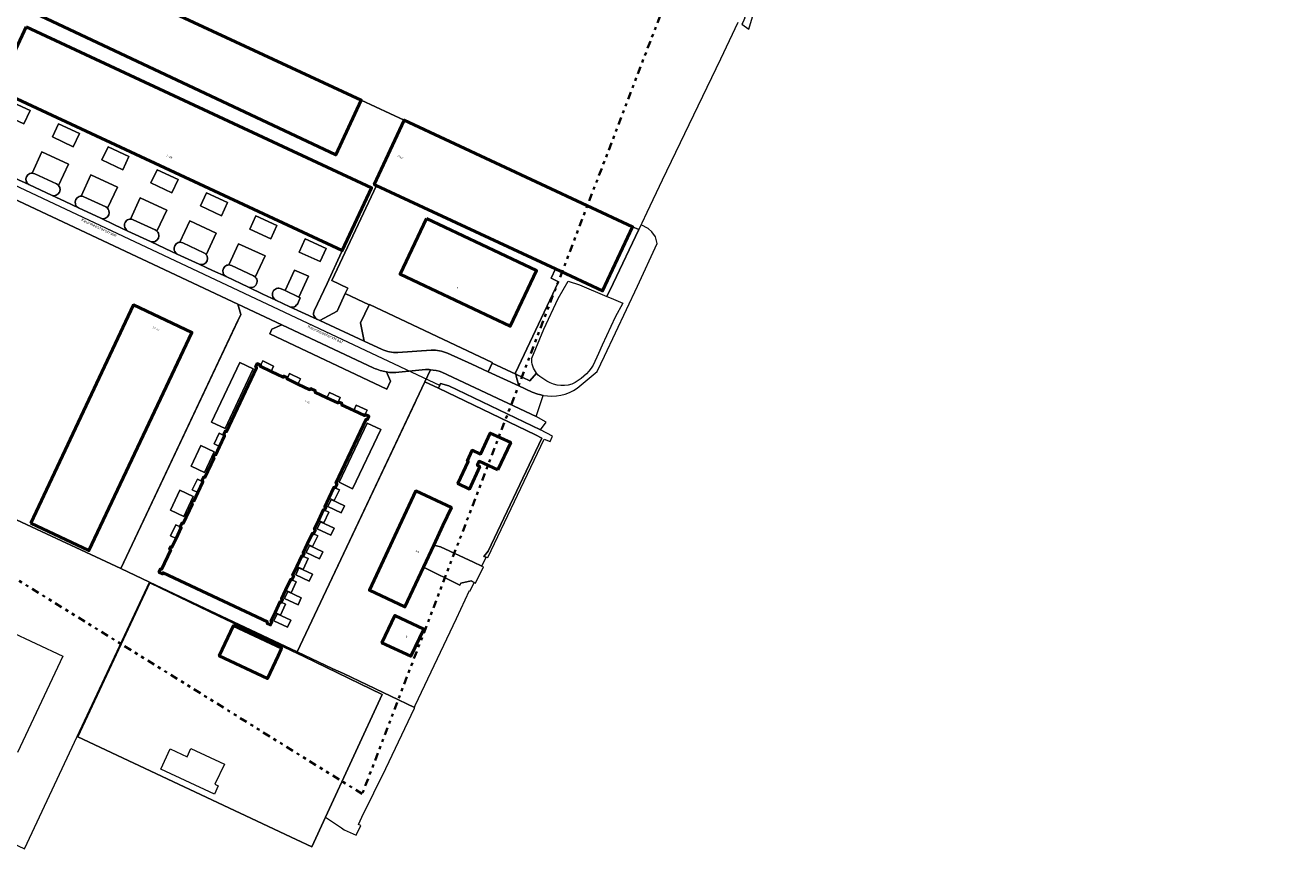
# Model space of a CAD drawing. Header units: metres. Extents: x 113441 to 115918, y 474822 to 477887.
# Tile 22 of 145: x 114987 to 115405, y 474822 to 475094. Entities that reach past the tile are written whole.
import ezdxf
from ezdxf.enums import TextEntityAlignment as Align

# ---------------------------------------------------------------- set-up
doc = ezdxf.new("R2010")
doc.units = ezdxf.units.M
doc.linetypes.add('AL-TEKENBLADGRENS', pattern=[11.5, 2.5, -1.5, 1, -1.5, 1, -1.5, 2.5])
for name, color, linetype, lineweight in [('B-WE-GR-GRAS-GV', 252, 'Continuous', 13), ('B-WE-GR-GROENVOORZIENING-GV', 252, 'Continuous', 18), ('B-WE-IE-TERREINAFSCHEIDING_KUNSTMATIG_HEKWERK-G', 252, 'IE-TERREINAFSCHEIDING-KUNSTMATIG', 18), ('B-WE-KW-KUNSTWERK_DUIKER-G', 252, 'Continuous', 18), ('B-WE-OG-BEBOUWING-GV', 7, 'Continuous', 50), ('B-WE-OG-BEBOUWING-T18', 7, 'Continuous', 50), ('B-WE-OG-TERREIN_ERF-GV', 252, 'Continuous', 18), ('B-WE-OG-TERREIN_ONBEGROEID-GV', 252, 'Continuous', 18), ('B-WE-OG-TOPOGRAFIE-T18', 7, 'Continuous', 18), ('B-WE-OG-WATER-GV', 252, 'Continuous', 18), ('B-WE-VH-VERHARDING_GESLOTEN-GV', 252, 'Continuous', 18), ('B-WE-VH-VERHARDING_OPEN-GV', 252, 'Continuous', 18), ('X-XX-AL-TEKENBLADGRENS-G', 252, 'AL-TEKENBLADGRENS', 35)]:
    doc.layers.add(name, color=color, linetype=linetype, lineweight=lineweight)
doc.styles.add('NLCS-ISO-ANNOTATIEF-T18', font='NLCS-ISO.ttf', dxfattribs={"height": 1.8})
doc.linetypes.add('IE-TERREINAFSCHEIDING-KUNSTMATIG', pattern='A,4,[82,NLCS.SHX,S=0.75,R=90,X=0,Y=0],4,-2', length=10)

msp = doc.modelspace()

# ---------------------------------------------------------------- linework, layer by layer
at = {"layer": 'B-WE-GR-GRAS-GV'}
msp.add_lwpolyline([(114937.168, 475244.897), (114932.152, 475234.18), (114932.581, 475232.843), (114934.386, 475231.95), (114966.206, 475217.577), (114967.922, 475221.21), (114970.61, 475224.206), (114973.965, 475226.412), (114977.649, 475227.912), (114981.589, 475228.721), (114985.586, 475228.458), (115223.92, 475117.083), (115225.147, 475115.663), (115226.522, 475111.857), (115227.271, 475107.942), (115227.318, 475103.865), (115226.233, 475100.03), (115224.724, 475096.314), (115224.809, 475096.273), (115224.1, 475094.799), (115223.793, 475094.16), (115226.083, 475092.536), (115228.361, 475099.978), (115232.77, 475112.664)], dxfattribs=at)
msp.add_lwpolyline([(115115.483, 474868.166), (115115.554, 474868.385), (115092.069, 474879.623), (115088.471, 474881.129), (115076.671, 474886.712), (115044.173, 474902.089), (115027.926, 474909.777), (115003.959, 474858.767), (115004.13, 474858.687), (115028.02, 474909.513), (115050.862, 474898.582), (115078.9, 474885.214), (115104.888, 474872.695), (115086.127, 474832.136), (115091.355, 474828.604), (115092.251, 474827.984), (115096.282, 474826.167), (115097.777, 474829.379), (115097.241, 474829.622), (115096.995, 474829.734), (115098.101, 474832.088), (115106.038, 474848.243)], close=True, dxfattribs=at)
at = {"layer": 'B-WE-GR-GROENVOORZIENING-GV'}
for points in [[(115154.316, 474983.79), (115158.32, 474993.349), (115163.085, 475003.532), (115166.367, 475009.231), (115170.157, 475008.101), (115179.14, 475004.233), (115181.203, 475008.529), (115189.761, 475026.357), (115187.66, 475027.259), (115177.755, 475006.014), (115162.125, 475013.302), (115160.682, 475010.222), (115163.113, 475009.015), (115148.922, 474979.013), (115149.034, 474978.493), (115153.67, 474976.297), (115155.906, 474978.822)], [(115195.816, 475021.696), (115195.23, 475023.861), (115194.012, 475025.597), (115192.786, 475026.65), (115190.505, 475027.908), (115189.761, 475026.357), (115181.203, 475008.529), (115179.14, 475004.233), (115180.598, 475003.605), (115184.431, 475001.99), (115181.872, 474997.318), (115177.564, 474988.149), (115176.337, 474985.397), (115174.615, 474981.533)], [(115169.352, 474973.903), (115175.96, 474979.386), (115178.347, 474984.463), (115189.244, 475007.646), (115195.816, 475021.696)], [(115100.584, 475001.447), (115097.716, 474995.499), (115098.909, 474989.445), (115104.787, 474986.709)], [(115126.417, 474985.429), (115134.498, 474981.796), (115139.857, 474979.337), (115141.181, 474982.214), (115141.253, 474982.37), (115100.611, 475001.503), (115100.584, 475001.447)], [(115071.66, 474994.842), (115068.384, 474993.435), (115067.669, 474991.831), (115106.389, 474973.568), (115107.634, 474976.17), (115106.269, 474979.261)], [(115102.122, 474980.547), (115071.66, 474994.842)], [(115109.966, 474985.636), (115121.097, 474986.46)], [(115120.79, 474979.994), (115118.91, 474976.019), (115123.48, 474973.91), (115124.179, 474975.408), (115126.876, 474974.709), (115157.169, 474960.163), (115159.132, 474962.713), (115155.78, 474964.493), (115124.587, 474979.175)], [(115155.906, 474978.822), (115153.67, 474976.297), (115149.034, 474978.493), (115149.179, 474977.824), (115150.032, 474974.667), (115154.472, 474972.629)], [(115156.905, 474971.764), (115158.035, 474971.512)]]:
    msp.add_lwpolyline(points, dxfattribs=at)
for points in [[(115104.787, 474986.709, 0.1154276), (115109.966, 474985.636)], [(115121.097, 474986.46, -0.1089387), (115126.417, 474985.429)], [(115155.906, 474978.822, -0.1814957), (115154.316, 474983.79)], [(115174.615, 474981.533, -0.1540264), (115167.539, 474975.233)], [(115106.269, 474979.261, -0.0669265), (115102.122, 474980.547)], [(115124.587, 474979.175, 0.0666333), (115120.79, 474979.994)], [(115158.258, 474976.865, -0.1041972), (115155.906, 474978.822)], [(115158.035, 474971.512, 0.1969788), (115169.352, 474973.903)], [(115167.539, 474975.233, -0.2420152), (115158.258, 474976.865)], [(115154.472, 474972.629, 0.0424966), (115156.905, 474971.764)]]:
    msp.add_lwpolyline(points, format="xyb", dxfattribs=at)
at = {"layer": 'B-WE-IE-TERREINAFSCHEIDING_KUNSTMATIG_HEKWERK-G'}
for points in [[(115027.994, 474909.696), (115018.362, 474914.275), (115057.266, 474996.669)], [(115115.738, 474969.138), (115076.554, 474886.368)]]:
    msp.add_lwpolyline(points, dxfattribs=at)
msp.add_lwpolyline([(115028.02, 474909.513), (115050.862, 474898.582), (115078.9, 474885.214), (115104.888, 474872.695), (115086.127, 474832.136), (115081.57, 474822.273), (115076.4, 474824.704), (115004.13, 474858.687)], close=True, dxfattribs=at)
at = {"layer": 'B-WE-KW-KUNSTWERK_DUIKER-G'}
msp.add_lwpolyline([(114940.899, 475060.873), (115124.065, 474974.799)], dxfattribs=at)
at = {"layer": 'B-WE-OG-BEBOUWING-GV'}
for points in [[(114913.236, 475154.748), (114906.095, 475138.78), (114905.56, 475137.584), (115089.512, 475050.957), (115097.931, 475069.115)], [(114987.096, 475093.344), (114977.418, 475072.572), (114977.508, 475072.53), (115091.66, 475019.344), (115101.338, 475040.116)], [(115102.895, 475040.918), (115162.125, 475013.302), (115177.755, 475006.014), (115187.66, 475027.259), (115112.118, 475062.48), (115102.213, 475041.236)], [(115119.448, 475029.958), (115110.759, 475011.564), (115147.221, 474994.34), (115155.91, 475012.734)], [(114988.6, 474929.331), (115007.857, 474920.233), (115041.903, 474992.298), (115022.646, 475001.396)], [(115088.898, 474941.111), (115088.917, 474941.152), (115089.287, 474940.977), (115089.91, 474942.298), (115089.539, 474942.473), (115099.502, 474963.624), (115099.873, 474963.449), (115100.435, 474964.643), (115099.25, 474965.202), (115099.075, 474964.831), (115098.978, 474964.877), (115095.412, 474966.558), (115091.414, 474968.442), (115091.589, 474968.813), (115090.413, 474969.368), (115090.238, 474968.997), (115090.195, 474969.017), (115086.579, 474970.722), (115082.586, 474972.604), (115082.761, 474972.975), (115081.141, 474973.738), (115080.967, 474973.368), (115076.993, 474975.241), (115073.416, 474976.927), (115073.314, 474976.975), (115073.489, 474977.346), (115072.313, 474977.9), (115072.138, 474977.529), (115068.121, 474979.423), (115064.522, 474981.119), (115064.468, 474981.145), (115064.643, 474981.516), (115063.521, 474982.045), (115062.954, 474980.842), (115063.324, 474980.667), (115053.366, 474959.569), (115052.995, 474959.744), (115052.381, 474958.442), (115052.751, 474958.267), (115052.712, 474958.184), (115051.045, 474954.652), (115049.682, 474951.765), (115049.312, 474951.94), (115048.889, 474951.045), (115049.26, 474950.87), (115046.208, 474944.404), (115045.837, 474944.579), (115045.201, 474943.231), (115045.572, 474943.056), (115045.536, 474942.981), (115043.867, 474939.444), (115042.507, 474936.563), (115042.136, 474936.738), (115041.718, 474935.852), (115042.089, 474935.677), (115039.02, 474929.175), (115038.649, 474929.35), (115038.029, 474928.035), (115038.022, 474928.02), (115038.392, 474927.845), (115036.67, 474924.197), (115035.323, 474921.343), (115034.953, 474921.518), (115034.53, 474920.623), (115034.901, 474920.448), (115031.849, 474913.982), (115031.478, 474914.157), (115030.975, 474913.092), (115032.215, 474912.508), (115032.39, 474912.879), (115066.884, 474896.631), (115066.71, 474896.26), (115067.949, 474895.676), (115068.416, 474896.667), (115068.045, 474896.841), (115069.413, 474899.745), (115071.109, 474903.346), (115071.48, 474903.171), (115071.893, 474904.049), (115071.522, 474904.223), (115072.886, 474907.118), (115074.582, 474910.719), (115074.952, 474910.544), (115075.575, 474911.865), (115075.204, 474912.04), (115076.587, 474914.976), (115078.263, 474918.534), (115078.268, 474918.544), (115078.638, 474918.37), (115079.056, 474919.256), (115078.685, 474919.431), (115080.07, 474922.37), (115081.745, 474925.926), (115082.116, 474925.752), (115082.123, 474925.768), (115082.738, 474927.072), (115082.367, 474927.247), (115083.757, 474930.197), (115085.435, 474933.761), (115085.806, 474933.586), (115085.815, 474933.606), (115086.224, 474934.473), (115085.853, 474934.647), (115087.22, 474937.549)], [(115143.116, 474946.856), (115147.351, 474955.904), (115140.564, 474959.078), (115137.313, 474952.125), (115134.652, 474953.37), (115132.992, 474949.821), (115133.3, 474949.677), (115129.872, 474942.343), (115133.674, 474940.555), (115137.135, 474947.994), (115136.276, 474948.405), (115136.918, 474949.77)], [(115121.921, 474922.063), (115124.929, 474928.492), (115127.72, 474934.455), (115116, 474939.94), (115100.641, 474907.11), (115112.357, 474901.627), (115118.481, 474914.712)], [(115118.573, 474894.295), (115109.033, 474898.793), (115104.738, 474889.775), (115114.278, 474885.277)], [(115071.46, 474887.652), (115071.606, 474887.962), (115055.681, 474895.45), (115050.958, 474885.405), (115066.885, 474877.916), (115070.423, 474885.444)]]:
    msp.add_lwpolyline(points, close=True, dxfattribs=at)
at = {"layer": 'B-WE-OG-TERREIN_ERF-GV'}
for points in [[(114913.236, 475154.748), (115097.931, 475069.115), (115112.118, 475062.48), (115187.66, 475027.259), (115189.761, 475026.357), (115190.505, 475027.908), (115190.834, 475028.592), (115192.492, 475032.046), (115197.607, 475042.703), (115212.347, 475073.409), (115216.845, 475082.779), (115222.629, 475094.869)], [(115083.223, 474996.694), (115084.267, 474996.263), (115089.938, 474999.374), (115092.63, 475005.215), (115093.44, 475006.973), (115088.18, 475009.463), (115103.003, 475040.857), (115102.895, 475040.918), (115102.213, 475041.236), (115112.118, 475062.48), (115097.931, 475069.115), (115089.512, 475050.957), (114905.56, 475137.584), (114906.095, 475138.78), (114899.69, 475141.653), (114901.967, 475146.727), (114891.066, 475151.748), (114888.396, 475145.796), (114887.48, 475146.22), (114886.296, 475146.015), (114885.1, 475145.89), (114884.099, 475145.887), (114869.847, 475152.661)], [(114968.237, 475052.61), (114972.25, 475061.233), (114977.508, 475072.53), (114977.418, 475072.572), (114987.096, 475093.344)], [(114987.096, 475093.344), (115101.338, 475040.116), (115091.66, 475019.344), (115091.4, 475018.812), (115086.593, 475008.49), (115082.36, 474999.434)], [(115082.36, 474999.434), (115086.593, 475008.49), (115091.4, 475018.812), (115091.66, 475019.344), (114977.508, 475072.53), (114972.25, 475061.233), (114968.237, 475052.61)], [(114989.081, 475044.941), (114992.32, 475051.95), (115001.077, 475047.889), (114997.784, 475040.889)], [(114997.784, 475040.889), (115001.077, 475047.889), (114992.32, 475051.95), (114989.081, 475044.941)], [(114979.23, 475045.308), (114983.396, 475043.354), (114987.968, 475041.239)], [(114989.91, 475044.732), (114997.159, 475041.385)], [(115005.324, 475037.345), (115008.525, 475044.383), (115017.296, 475040.337), (115014.018, 475033.331)], [(115014.018, 475033.331), (115017.296, 475040.337), (115008.525, 475044.383), (115005.324, 475037.345)], [(114995.467, 475037.686), (115000.01, 475035.544), (115004.423, 475033.487)], [(115006.211, 475037.162), (115013.39, 475033.814)], [(115021.628, 475029.751), (115024.853, 475036.775), (115033.637, 475032.734), (115030.363, 475025.772)], [(115030.363, 475025.772), (115033.637, 475032.734), (115024.853, 475036.775), (115021.628, 475029.751)], [(115011.783, 475030.076), (115016.329, 475027.907), (115020.767, 475025.813)], [(115022.501, 475029.556), (115029.813, 475026.173)], [(115037.968, 475022.106), (115041.189, 475029.18), (115049.937, 475025.123), (115046.658, 475018.008)], [(115046.658, 475018.008), (115049.937, 475025.123), (115041.189, 475029.18), (115037.968, 475022.106)], [(115028.185, 475022.391), (115033.121, 475020.078), (115037.076, 475018.225)], [(115038.95, 475021.904), (115045.897, 475018.676)], [(115054.14, 475014.61), (115057.343, 475021.635), (115066.105, 475017.582), (115062.868, 475010.619)], [(115062.868, 475010.619), (115066.105, 475017.582), (115057.343, 475021.635), (115054.14, 475014.61)], [(115044.29, 475014.875), (115048.709, 475012.761), (115053.202, 475010.748)], [(115055.022, 475014.404), (115062.307, 475011.021)], [(115071.433, 475006.734), (115072.727, 475006.125), (115075.88, 475012.933), (115080.469, 475010.889), (115077.247, 475003.998), (115077.754, 475003.759), (115076.911, 475001.893)], [(115060.629, 475007.25), (115065.387, 475004.979), (115069.695, 475002.938)], [(115074.283, 475000.791), (115078.122, 474998.975), (115083.223, 474996.694)]]:
    msp.add_lwpolyline(points, dxfattribs=at)
for points in [[(114981.521, 475068.82), (114988.423, 475065.618), (114986.365, 475061.268), (114979.484, 475064.491)], [(114981.521, 475068.82), (114979.484, 475064.491), (114986.365, 475061.268), (114988.423, 475065.618)], [(114997.836, 475061.222), (115004.747, 475058.031), (115002.69, 475053.672), (114995.785, 475056.91)], [(114997.836, 475061.222), (114995.785, 475056.91), (115002.69, 475053.672), (115004.747, 475058.031)], [(115014.16, 475053.645), (115021.051, 475050.45), (115019.014, 475046.08), (115012.105, 475049.308)], [(115014.16, 475053.645), (115012.105, 475049.308), (115019.014, 475046.08), (115021.051, 475050.45)], [(115030.448, 475046.045), (115037.352, 475042.849), (115035.319, 475038.461), (115028.379, 475041.74)], [(115030.448, 475046.045), (115028.379, 475041.74), (115035.319, 475038.461), (115037.352, 475042.849)], [(115102.895, 475040.918), (115103.003, 475040.857), (115088.18, 475009.463), (115093.44, 475006.973), (115092.63, 475005.215), (115100.584, 475001.447), (115100.611, 475001.503), (115141.253, 474982.37), (115141.181, 474982.214), (115149.034, 474978.493), (115148.922, 474979.013), (115163.113, 475009.015), (115160.682, 475010.222), (115162.125, 475013.302)], [(115046.765, 475038.444), (115053.687, 475035.249), (115051.651, 475030.89), (115044.741, 475034.107)], [(115046.765, 475038.444), (115044.741, 475034.107), (115051.651, 475030.89), (115053.687, 475035.249)], [(115063.105, 475030.849), (115070.032, 475027.624), (115068.009, 475023.264), (115061.077, 475026.482)], [(115063.105, 475030.849), (115061.077, 475026.482), (115068.009, 475023.264), (115070.032, 475027.624)], [(115119.448, 475029.958), (115155.91, 475012.734), (115147.221, 474994.34), (115110.759, 475011.564)], [(115079.388, 475023.224), (115086.287, 475020.075), (115084.282, 475015.717), (115077.345, 475018.868)], [(115079.388, 475023.224), (115077.345, 475018.868), (115084.282, 475015.717), (115086.287, 475020.075)], [(115072.727, 475006.125), (115077.247, 475003.998), (115080.469, 475010.889), (115075.88, 475012.933)], [(115157.677, 474957.398), (115155.523, 474958.42), (115123.48, 474973.91), (115118.91, 474976.019), (115076.671, 474886.712), (115088.471, 474881.129), (115092.069, 474879.623), (115115.554, 474868.385), (115115.756, 474869.006), (115129.418, 474897.776), (115133.721, 474906.997), (115133.983, 474906.911), (115135.277, 474909.665), (115134.3, 474910.197), (115130.87, 474909.449), (115130.487, 474908.77), (115118.481, 474914.712), (115112.357, 474901.627), (115100.641, 474907.11), (115116, 474939.94), (115127.72, 474934.455), (115124.929, 474928.492), (115121.921, 474922.063), (115124.098, 474921.461), (115135.017, 474916.387), (115137.812, 474915.059), (115139.219, 474918.053), (115138.454, 474918.27), (115139.875, 474920.064)], [(115133.674, 474940.555), (115129.872, 474942.343), (115133.3, 474949.677), (115132.992, 474949.821), (115134.652, 474953.37), (115137.313, 474952.125), (115140.564, 474959.078), (115147.351, 474955.904), (115143.116, 474946.856), (115136.918, 474949.77), (115136.276, 474948.405), (115137.135, 474947.994)], [(115138.33, 474914.814), (115137.812, 474915.059), (115135.017, 474916.387), (115124.098, 474921.461), (115121.921, 474922.063), (115118.481, 474914.712), (115130.487, 474908.77), (115130.87, 474909.449), (115134.3, 474910.197), (115135.277, 474909.665), (115135.689, 474909.441)], [(115104.888, 474872.695), (115078.9, 474885.214), (115050.862, 474898.582), (115028.02, 474909.513), (115004.13, 474858.687), (115076.4, 474824.704), (115081.57, 474822.273), (115086.127, 474832.136)], [(115118.573, 474894.295), (115114.278, 474885.277), (115104.738, 474889.775), (115109.033, 474898.793)], [(115071.46, 474887.652), (115070.423, 474885.444), (115066.885, 474877.916), (115050.958, 474885.405), (115055.681, 474895.45), (115071.606, 474887.962)], [(115031.676, 474848.035), (115034.753, 474854.688), (115040.311, 474852.05), (115041.577, 474854.843), (115052.655, 474849.646), (115049.507, 474842.975), (115050.565, 474842.507), (115049.417, 474839.768)]]:
    msp.add_lwpolyline(points, close=True, dxfattribs=at)
for points in [[(114987.126, 475042.265, -0.399097), (114988.332, 475044.843)], [(114988.332, 475044.843, -0.0881801), (114989.081, 475044.941)], [(114989.081, 475044.941, -0.1000154), (114989.91, 475044.732)], [(114987.968, 475041.239, -0.193176), (114987.126, 475042.265)], [(114998.177, 475040.23, -0.4078879), (114997.016, 475037.648)], [(114997.159, 475041.385, -0.0919986), (114997.784, 475040.889)], [(114997.784, 475040.889, -0.0877617), (114998.177, 475040.23)], [(114997.016, 475037.648, -0.2069956), (114995.467, 475037.686)], [(115003.402, 475034.667, -0.4085585), (115004.656, 475037.218)], [(115004.656, 475037.218, -0.0850996), (115005.324, 475037.345)], [(115005.324, 475037.345, -0.1123918), (115006.211, 475037.162)], [(115004.423, 475033.487, -0.1955795), (115003.402, 475034.667)], [(115014.407, 475032.668, -0.4076043), (115013.335, 475030.056)], [(115013.39, 475033.814, -0.0975112), (115014.018, 475033.331)], [(115014.018, 475033.331, -0.0950465), (115014.407, 475032.668)], [(115013.335, 475030.056, -0.2010477), (115011.783, 475030.076)], [(115019.748, 475026.987, -0.226345), (115019.824, 475028.627)], [(115019.824, 475028.627, -0.2052917), (115020.954, 475029.652)], [(115020.954, 475029.652, -0.0786809), (115021.628, 475029.751)], [(115021.628, 475029.751, -0.1028491), (115022.501, 475029.556)], [(115020.767, 475025.813, -0.1584016), (115019.748, 475026.987)], [(115030.827, 475025.072, -0.4063024), (115029.76, 475022.408)], [(115029.813, 475026.173, -0.0787437), (115030.363, 475025.772)], [(115030.363, 475025.772, -0.0977407), (115030.827, 475025.072)], [(115029.76, 475022.408, -0.2008539), (115028.185, 475022.391)], [(115036.098, 475019.452, -0.3967588), (115037.406, 475022.006)], [(115037.076, 475018.225, -0.2101812), (115036.098, 475019.452)], [(115037.406, 475022.006, -0.067996), (115037.968, 475022.106)], [(115037.968, 475022.106, -0.121909), (115038.95, 475021.904)], [(115045.859, 475014.886, -0.1859598), (115044.29, 475014.875)], [(115046.937, 475017.526, -0.4082728), (115045.859, 475014.886)], [(115045.897, 475018.676, -0.1062157), (115046.658, 475018.008)], [(115046.658, 475018.008, -0.0594588), (115046.937, 475017.526)], [(115053.489, 475014.498, -0.0828748), (115054.14, 475014.61)], [(115054.14, 475014.61, -0.1150889), (115055.022, 475014.404)], [(115052.228, 475011.939, -0.4002072), (115053.489, 475014.498)], [(115053.202, 475010.748, -0.2019946), (115052.228, 475011.939)], [(115062.307, 475011.021, -0.0843838), (115062.868, 475010.619)], [(115062.868, 475010.619, -0.1088494), (115063.334, 475009.878)], [(115062.147, 475007.278, -0.1911744), (115060.629, 475007.25)], [(115063.285, 475008.334, -0.2324341), (115062.147, 475007.278)], [(115063.334, 475009.878, -0.2179123), (115063.285, 475008.334)], [(115068.75, 475005.797, -0.2312933), (115069.894, 475006.809)], [(115069.894, 475006.809, -0.2155783), (115071.433, 475006.734)], [(115068.66, 475004.105, -0.1760229), (115068.75, 475005.797)], [(115069.695, 475002.938, -0.1545585), (115068.66, 475004.105)], [(115075.812, 475000.828, -0.1852918), (115074.283, 475000.791)], [(115076.911, 475001.893, -0.1533165), (115075.812, 475000.828)], [(115082.36, 474999.434, 0.1841638), (115082.262, 474997.888)], [(115082.262, 474997.888, -0.1841638), (115082.36, 474999.434)], [(115082.262, 474997.888, 0.1664141), (115083.223, 474996.694)], [(115083.223, 474996.694, -0.1664141), (115082.262, 474997.888)]]:
    msp.add_lwpolyline(points, format="xyb", dxfattribs=at)
at = {"layer": 'B-WE-OG-TERREIN_ONBEGROEID-GV'}
for points in [[(115058.048, 474998.266), (115057.088, 475001.681), (114963.974, 475045.377)], [(114942.241, 475036.992), (114907.94, 474963.664), (114911.16, 474962.13), (114911.96, 474963.819), (114913.073, 474963.299), (115018.379, 474914.295), (115058.048, 474998.266)]]:
    msp.add_lwpolyline(points, dxfattribs=at)
msp.add_lwpolyline([(114988.6, 474929.331), (115022.646, 475001.396), (115041.903, 474992.298), (115007.857, 474920.233)], close=True, dxfattribs=at)
at = {"layer": 'B-WE-OG-WATER-GV'}
msp.add_lwpolyline([(115158.375, 474956.991), (115160.365, 474956.264), (115161.119, 474957.983), (115157.169, 474960.163), (115126.876, 474974.709), (115124.179, 474975.408), (115123.48, 474973.91), (115155.523, 474958.42), (115157.677, 474957.398), (115139.875, 474920.064), (115138.454, 474918.27), (115139.219, 474918.053), (115139.816, 474917.884)], close=True, dxfattribs=at)
at = {"layer": 'B-WE-VH-VERHARDING_GESLOTEN-GV'}
for points in [[(115060.629, 475007.25), (115053.202, 475010.748), (115048.709, 475012.761), (115044.29, 475014.875), (115037.076, 475018.225), (115033.121, 475020.078), (115028.185, 475022.391), (115020.767, 475025.813), (115016.329, 475027.907), (115011.783, 475030.076), (115004.423, 475033.487), (115000.01, 475035.544), (114995.467, 475037.686), (114988.192, 475041.135), (114987.968, 475041.239), (114983.396, 475043.354), (114979.23, 475045.308), (114974.607, 475047.461), (114970.358, 475049.455), (114966.588, 475051.202), (114963.974, 475045.377), (115057.088, 475001.681), (115071.66, 474994.842), (115102.122, 474980.547)], [(115104.787, 474986.709), (115098.909, 474989.445), (115084.267, 474996.263), (115083.223, 474996.694), (115078.122, 474998.975), (115074.283, 475000.791), (115069.695, 475002.938), (115065.387, 475004.979), (115060.629, 475007.25)], [(115067.669, 474991.831), (115068.384, 474993.435), (115071.66, 474994.842), (115057.088, 475001.681), (115058.048, 474998.266), (115018.379, 474914.295), (115027.926, 474909.777), (115044.173, 474902.089), (115076.671, 474886.712), (115118.91, 474976.019), (115120.79, 474979.994)], [(115106.269, 474979.261), (115107.634, 474976.17), (115106.389, 474973.568), (115067.669, 474991.831)], [(115121.097, 474986.46), (115109.966, 474985.636)], [(115154.472, 474972.629), (115150.032, 474974.667), (115139.857, 474979.337), (115134.498, 474981.796), (115126.417, 474985.429)], [(115110.391, 474979.13), (115119.221, 474980.035)], [(115119.221, 474980.035), (115110.391, 474979.13)], [(115124.587, 474979.175), (115155.78, 474964.493), (115158.035, 474971.512), (115156.905, 474971.764)]]:
    msp.add_lwpolyline(points, dxfattribs=at)
for points in [[(115109.966, 474985.636, -0.1154276), (115104.787, 474986.709)], [(115126.417, 474985.429, 0.1089387), (115121.097, 474986.46)], [(115102.122, 474980.547, 0.0669265), (115106.269, 474979.261)], [(115106.269, 474979.261, 0.0652554), (115110.391, 474979.13)], [(115110.391, 474979.13, -0.0652554), (115106.269, 474979.261)], [(115119.221, 474980.035, -0.0274039), (115120.79, 474979.994)], [(115120.79, 474979.994, 0.0274039), (115119.221, 474980.035)], [(115120.79, 474979.994, -0.0666333), (115124.587, 474979.175)], [(115156.905, 474971.764, -0.0424966), (115154.472, 474972.629)]]:
    msp.add_lwpolyline(points, format="xyb", dxfattribs=at)
for points in [[(115090.996, 474970.831), (115090.195, 474969.017), (115090.238, 474968.997), (115090.413, 474969.368), (115091.589, 474968.813), (115091.414, 474968.442), (115095.412, 474966.558), (115096.275, 474968.314), (115099.872, 474966.611), (115098.978, 474964.877), (115099.075, 474964.831), (115099.25, 474965.202), (115100.435, 474964.643), (115099.873, 474963.449), (115099.502, 474963.624), (115089.539, 474942.473), (115089.91, 474942.298), (115089.287, 474940.977), (115088.917, 474941.152), (115088.898, 474941.111), (115090.733, 474940.292), (115088.967, 474936.721), (115087.22, 474937.549), (115085.853, 474934.647), (115086.224, 474934.473), (115085.815, 474933.606), (115087.228, 474932.94), (115085.543, 474929.356), (115083.757, 474930.197), (115082.367, 474927.247), (115082.738, 474927.072), (115082.123, 474925.768), (115083.528, 474925.106), (115081.826, 474921.543), (115080.07, 474922.37), (115078.685, 474919.431), (115079.056, 474919.256), (115078.638, 474918.37), (115078.268, 474918.544), (115078.263, 474918.534), (115080.335, 474917.558), (115078.679, 474913.99), (115076.587, 474914.976), (115075.204, 474912.04), (115075.575, 474911.865), (115074.952, 474910.544), (115076.391, 474909.867), (115074.695, 474906.266), (115072.886, 474907.118), (115071.522, 474904.223), (115071.893, 474904.049), (115071.48, 474903.171), (115072.918, 474902.494), (115071.222, 474898.893), (115069.413, 474899.745), (115068.045, 474896.841), (115068.416, 474896.667), (115067.949, 474895.676), (115066.71, 474896.26), (115066.884, 474896.631), (115032.39, 474912.879), (115032.215, 474912.508), (115030.975, 474913.092), (115031.478, 474914.157), (115031.849, 474913.982), (115034.901, 474920.448), (115034.53, 474920.623), (115034.953, 474921.518), (115035.323, 474921.343), (115036.67, 474924.197), (115034.874, 474925.047), (115036.566, 474928.691), (115038.029, 474928.035), (115038.649, 474929.35), (115039.02, 474929.175), (115042.089, 474935.677), (115041.718, 474935.852), (115042.136, 474936.738), (115042.507, 474936.563), (115043.867, 474939.444), (115042.05, 474940.279), (115043.739, 474943.831), (115045.536, 474942.981), (115045.572, 474943.056), (115045.201, 474943.231), (115045.837, 474944.579), (115046.208, 474944.404), (115049.26, 474950.87), (115048.889, 474951.045), (115049.312, 474951.94), (115049.682, 474951.765), (115051.045, 474954.652), (115049.232, 474955.48), (115050.906, 474959.038), (115052.712, 474958.184), (115052.751, 474958.267), (115052.381, 474958.442), (115052.995, 474959.744), (115053.366, 474959.569), (115063.324, 474980.667), (115062.954, 474980.842), (115063.521, 474982.045), (115064.643, 474981.516), (115064.468, 474981.145), (115064.522, 474981.119), (115065.335, 474982.897), (115068.934, 474981.208), (115068.121, 474979.423), (115072.138, 474977.529), (115072.313, 474977.9), (115073.489, 474977.346), (115073.314, 474976.975), (115073.416, 474976.927), (115074.243, 474978.718), (115077.853, 474977.018), (115076.993, 474975.241), (115080.967, 474973.368), (115081.141, 474973.738), (115082.761, 474972.975), (115082.586, 474972.604), (115086.579, 474970.722), (115087.4, 474972.469)], [(115052.873, 474960.519), (115048.426, 474962.618), (115057.762, 474982.394), (115062.209, 474980.295)], [(115064.522, 474981.119), (115068.121, 474979.423), (115068.934, 474981.208), (115065.335, 474982.897)], [(115073.416, 474976.927), (115076.993, 474975.241), (115077.853, 474977.018), (115074.243, 474978.718)], [(115086.579, 474970.722), (115090.195, 474969.017), (115090.996, 474970.831), (115087.4, 474972.469)], [(115095.412, 474966.558), (115098.978, 474964.877), (115099.872, 474966.611), (115096.275, 474968.314)], [(115099.902, 474962.322), (115104.359, 474960.204), (115095.079, 474940.672), (115090.622, 474942.79)], [(115052.712, 474958.184), (115050.906, 474959.038), (115049.232, 474955.48), (115051.045, 474954.652)], [(115046.055, 474946.068), (115041.622, 474948.162), (115044.844, 474954.983), (115049.277, 474952.889)], [(115045.536, 474942.981), (115043.739, 474943.831), (115042.05, 474940.279), (115043.867, 474939.444)], [(115039.189, 474931.53), (115034.778, 474933.61), (115037.898, 474940.226), (115042.309, 474938.146)], [(115088.898, 474941.111), (115087.22, 474937.549), (115088.967, 474936.721), (115090.733, 474940.292)], [(115092.395, 474934.988), (115091.329, 474932.719), (115086.858, 474934.82), (115087.924, 474937.089)], [(115085.815, 474933.606), (115085.806, 474933.586), (115085.435, 474933.761), (115083.757, 474930.197), (115085.543, 474929.356), (115087.228, 474932.94)], [(115038.392, 474927.845), (115038.022, 474928.02), (115038.029, 474928.035), (115036.566, 474928.691), (115034.874, 474925.047), (115036.67, 474924.197)], [(115088.924, 474927.653), (115087.881, 474925.368), (115083.387, 474927.419), (115084.43, 474929.704)], [(115082.123, 474925.768), (115082.116, 474925.752), (115081.745, 474925.926), (115080.07, 474922.37), (115081.826, 474921.543), (115083.528, 474925.106)], [(115078.263, 474918.534), (115076.587, 474914.976), (115078.679, 474913.99), (115080.335, 474917.558)], [(115085.239, 474919.793), (115084.154, 474917.503), (115079.69, 474919.618), (115080.775, 474921.908)], [(115081.774, 474912.39), (115080.708, 474910.121), (115076.237, 474912.222), (115077.303, 474914.491)], [(115074.952, 474910.544), (115074.582, 474910.719), (115072.886, 474907.118), (115074.695, 474906.266), (115076.391, 474909.867)], [(115078.087, 474904.557), (115077.013, 474902.299), (115072.552, 474904.421), (115073.626, 474906.679)], [(115071.48, 474903.171), (115071.109, 474903.346), (115069.413, 474899.745), (115071.222, 474898.893), (115072.918, 474902.494)], [(115074.58, 474897.214), (115073.544, 474894.954), (115069.053, 474897.013), (115070.089, 474899.273)]]:
    msp.add_lwpolyline(points, close=True, dxfattribs=at)
at = {"layer": 'B-WE-VH-VERHARDING_OPEN-GV'}
for points in [[(114988.332, 475044.843, 0.399097), (114987.126, 475042.265)], [(114989.081, 475044.941, 0.0881801), (114988.332, 475044.843)], [(114989.91, 475044.732, 0.1000154), (114989.081, 475044.941)], [(114987.126, 475042.265, 0.193176), (114987.968, 475041.239)], [(114997.016, 475037.648, 0.4078879), (114998.177, 475040.23)], [(114997.784, 475040.889, 0.0919986), (114997.159, 475041.385)], [(114998.177, 475040.23, 0.0877617), (114997.784, 475040.889)], [(114995.467, 475037.686, 0.2069956), (114997.016, 475037.648)], [(115004.656, 475037.218, 0.4085585), (115003.402, 475034.667)], [(115005.324, 475037.345, 0.0850996), (115004.656, 475037.218)], [(115006.211, 475037.162, 0.1123918), (115005.324, 475037.345)], [(115003.402, 475034.667, 0.1955795), (115004.423, 475033.487)], [(115013.335, 475030.056, 0.4076043), (115014.407, 475032.668)], [(115014.018, 475033.331, 0.0975112), (115013.39, 475033.814)], [(115014.407, 475032.668, 0.0950465), (115014.018, 475033.331)], [(115011.783, 475030.076, 0.2010477), (115013.335, 475030.056)], [(115019.824, 475028.627, 0.226345), (115019.748, 475026.987)], [(115020.954, 475029.652, 0.2052917), (115019.824, 475028.627)], [(115021.628, 475029.751, 0.0786809), (115020.954, 475029.652)], [(115022.501, 475029.556, 0.1028491), (115021.628, 475029.751)], [(115019.748, 475026.987, 0.1584016), (115020.767, 475025.813)], [(115029.76, 475022.408, 0.4063024), (115030.827, 475025.072)], [(115030.363, 475025.772, 0.0787437), (115029.813, 475026.173)], [(115030.827, 475025.072, 0.0977407), (115030.363, 475025.772)], [(115028.185, 475022.391, 0.2008539), (115029.76, 475022.408)], [(115037.406, 475022.006, 0.3967588), (115036.098, 475019.452)], [(115036.098, 475019.452, 0.2101812), (115037.076, 475018.225)], [(115037.968, 475022.106, 0.067996), (115037.406, 475022.006)], [(115038.95, 475021.904, 0.121909), (115037.968, 475022.106)], [(115044.29, 475014.875, 0.1859598), (115045.859, 475014.886)], [(115045.859, 475014.886, 0.4082728), (115046.937, 475017.526)], [(115046.658, 475018.008, 0.1062157), (115045.897, 475018.676)], [(115046.937, 475017.526, 0.0594588), (115046.658, 475018.008)], [(115054.14, 475014.61, 0.0828748), (115053.489, 475014.498)], [(115055.022, 475014.404, 0.1150889), (115054.14, 475014.61)], [(115053.489, 475014.498, 0.4002072), (115052.228, 475011.939)], [(115052.228, 475011.939, 0.2019946), (115053.202, 475010.748)], [(115062.868, 475010.619, 0.0843838), (115062.307, 475011.021)], [(115063.334, 475009.878, 0.1088494), (115062.868, 475010.619)], [(115060.629, 475007.25, 0.1911744), (115062.147, 475007.278)], [(115062.147, 475007.278, 0.2324341), (115063.285, 475008.334)], [(115063.285, 475008.334, 0.2179123), (115063.334, 475009.878)], [(115069.894, 475006.809, 0.2312933), (115068.75, 475005.797)], [(115071.433, 475006.734, 0.2155783), (115069.894, 475006.809)], [(115068.75, 475005.797, 0.1760229), (115068.66, 475004.105)], [(115068.66, 475004.105, 0.1545585), (115069.695, 475002.938)], [(115074.283, 475000.791, 0.1852918), (115075.812, 475000.828)], [(115075.812, 475000.828, 0.1533165), (115076.911, 475001.893)]]:
    msp.add_lwpolyline(points, format="xyb", dxfattribs=at)
for points in [[(114997.159, 475041.385), (114989.91, 475044.732)], [(114987.968, 475041.239), (114988.192, 475041.135), (114995.467, 475037.686)], [(115013.39, 475033.814), (115006.211, 475037.162)], [(115004.423, 475033.487), (115011.783, 475030.076)], [(115029.813, 475026.173), (115022.501, 475029.556)], [(115020.767, 475025.813), (115028.185, 475022.391)], [(115045.897, 475018.676), (115038.95, 475021.904)], [(115037.076, 475018.225), (115044.29, 475014.875)], [(115053.202, 475010.748), (115060.629, 475007.25)], [(115062.307, 475011.021), (115055.022, 475014.404)], [(115077.754, 475003.759), (115077.247, 475003.998), (115072.727, 475006.125), (115071.433, 475006.734)], [(115069.695, 475002.938), (115074.283, 475000.791)], [(115076.911, 475001.893), (115077.754, 475003.759)], [(114866.829, 474881.569), (114865.321, 474881.013), (114863.621, 474880.495), (114870.808, 474877.068), (114869.292, 474873.768), (114933.666, 474843.536), (114934.871, 474846.017), (114986.546, 474821.705), (115003.959, 474858.767), (115027.926, 474909.777), (115018.379, 474914.295), (114913.073, 474963.299)], [(114981.36, 474893.703), (114999.186, 474885.32), (114984.281, 474853.494)]]:
    msp.add_lwpolyline(points, dxfattribs=at)
for points in [[(115100.584, 475001.447), (115092.63, 475005.215), (115089.938, 474999.374), (115084.267, 474996.263), (115098.909, 474989.445), (115097.716, 474995.499)], [(115062.209, 474980.295), (115057.762, 474982.394), (115048.426, 474962.618), (115052.873, 474960.519)], [(115141.181, 474982.214), (115139.857, 474979.337), (115150.032, 474974.667), (115149.179, 474977.824), (115149.034, 474978.493)], [(115104.359, 474960.204), (115099.902, 474962.322), (115090.622, 474942.79), (115095.079, 474940.672)], [(115049.277, 474952.889), (115044.844, 474954.983), (115041.622, 474948.162), (115046.055, 474946.068)], [(115042.309, 474938.146), (115037.898, 474940.226), (115034.778, 474933.61), (115039.189, 474931.53)], [(115092.395, 474934.988), (115087.924, 474937.089), (115086.858, 474934.82), (115091.329, 474932.719)], [(115088.924, 474927.653), (115084.43, 474929.704), (115083.387, 474927.419), (115087.881, 474925.368)], [(115085.239, 474919.793), (115080.775, 474921.908), (115079.69, 474919.618), (115084.154, 474917.503)], [(115081.774, 474912.39), (115077.303, 474914.491), (115076.237, 474912.222), (115080.708, 474910.121)], [(115078.087, 474904.557), (115073.626, 474906.679), (115072.552, 474904.421), (115077.013, 474902.299)], [(115074.58, 474897.214), (115070.089, 474899.273), (115069.053, 474897.013), (115073.544, 474894.954)]]:
    msp.add_lwpolyline(points, close=True, dxfattribs=at)
at = {"layer": 'X-XX-AL-TEKENBLADGRENS-G'}
msp.add_lwpolyline([(114444.131, 477518.262), (115425.394, 475693.653), (115098.243, 474839.844), (114578.24, 475162.508), (113568.556, 477049.85), (114444.131, 477518.262)], dxfattribs=at)

# ---------------------------------------------------------------- texts
at = {"layer": 'B-WE-OG-BEBOUWING-T18', "style": 'NLCS-ISO-ANNOTATIEF-T18'}
for s, rotation, p in [('2-28', 335, (115034.475, 475050.4)), ('274D', 335, (115110.828, 475050.247)), ('9', 334.7, (115129.721, 475007.031)), ('27-41', 334.7, (115030.016, 474993.49)), ('1-25', 334.8, (115080.052, 474969.376)), ('7', 334.9, (115141.545, 474952.935)), ('5A', 334.9, (115116.517, 474919.952)), ('5', 334.5, (115112.926, 474891.741))]:
    msp.add_text(s, height=0.64, rotation=rotation, dxfattribs=at).set_placement(p, align=Align.MIDDLE)
at = {"layer": 'B-WE-OG-TOPOGRAFIE-T18', "style": 'NLCS-ISO-ANNOTATIEF-T18'}
for p in [(115011.189, 475026.987), (115086.096, 474991.74)]:
    msp.add_text('Keurmeesterstraat', height=1, rotation=334.9, dxfattribs=at).set_placement(p, align=Align.MIDDLE)

doc.saveas('drawing.dxf')
